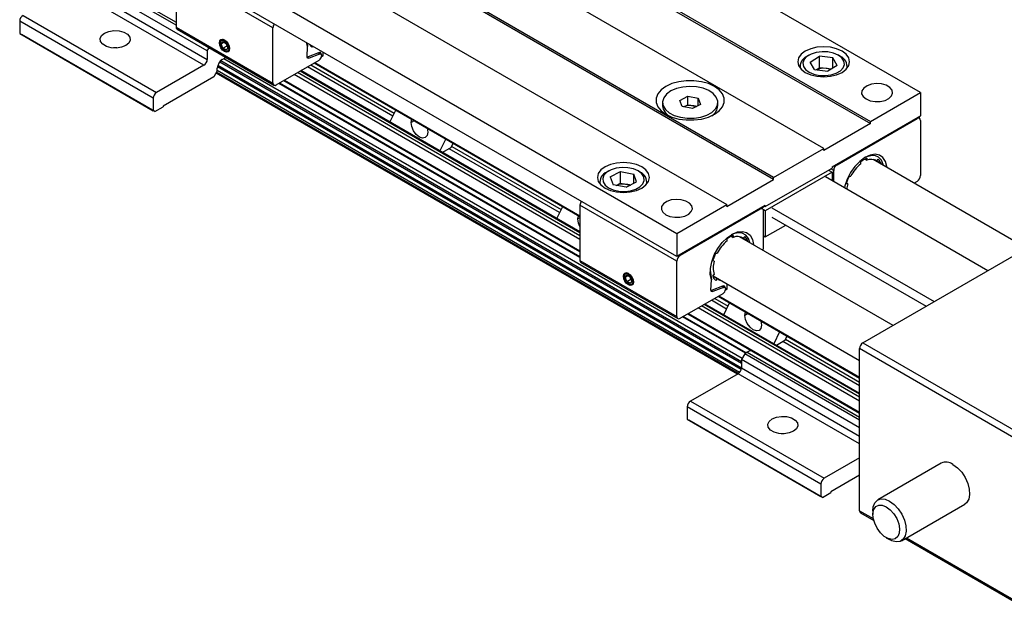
# Model space of a CAD drawing. Header units: millimetres. Extents: x 0 to 1397, y 0 to 1080.
# Tile 7 of 9: x 1251 to 1337, y 836 to 888. Entities that reach past the tile are written whole.
import ezdxf

# ---------------------------------------------------------------- set-up
doc = ezdxf.new("R2010")
doc.units = ezdxf.units.MM
doc.header["$LTSCALE"] = 5

msp = doc.modelspace()

# ---------------------------------------------------------------- linework, layer by layer
for p, q in [((1330.008, 881.679), (1285.814, 907.192)), ((1281.394, 904.64), (1325.589, 879.128)), ((1281.394, 904.47), (1325.589, 878.958)), ((1321.464, 876.746), (1277.27, 902.259)), ((1317.044, 874.195), (1272.85, 899.708)), ((1317.044, 874.025), (1272.85, 899.538)), ((1268.725, 897.327), (1312.92, 871.814)), ((1264.306, 894.775), (1308.5, 869.263)), ((1264.306, 887.63), (1255.569, 892.674)), ((1255.799, 892.806), (1264.306, 887.895)), ((1308.5, 867.221), (1264.306, 892.734)), ((1267.059, 885.36), (1255.274, 892.163)), ((1272.85, 887.393), (1264.306, 892.326)), ((1264.306, 892.326), (1264.306, 887.461)), ((1266.765, 884.101), (1254.98, 890.905)), ((1255.274, 891.415), (1267.059, 884.612)), ((1250.796, 888.489), (1262.581, 881.686)), ((1262.286, 881.176), (1250.501, 887.979)), ((1250.501, 887.979), (1250.501, 886.89)), ((1264.306, 887.461), (1272.85, 882.528)), ((1272.85, 882.528), (1272.85, 887.393)), ((1250.501, 886.89), (1262.286, 880.087)), ((1250.501, 886.89), (1250.649, 886.805)), ((1262.434, 880.002), (1250.649, 886.805)), ((1264.392, 887.27), (1272.937, 882.337)), ((1267.059, 885.36), (1267.22, 885.638)), ((1268.195, 886.066), (1268.195, 886.032)), ((1268.283, 885.981), (1268.431, 886.191)), ((1268.283, 885.981), (1268.539, 886.128)), ((1268.431, 885.601), (1268.283, 885.981)), ((1268.431, 886.191), (1268.725, 886.021)), ((1268.431, 885.601), (1268.804, 885.817)), ((1268.725, 885.431), (1268.431, 885.601)), ((1268.725, 886.021), (1268.873, 885.641)), ((1268.804, 885.817), (1268.725, 886.021)), ((1268.873, 885.641), (1268.725, 885.431)), ((1268.805, 885.817), (1268.804, 885.817)), ((1275.909, 885.759), (1275.824, 886.085)), ((1275.867, 884.848), (1275.909, 885.759)), ((1275.869, 886.059), (1275.909, 885.759)), ((1276.358, 885.777), (1276.287, 885.688)), ((1267.059, 885.36), (1267.059, 884.612)), ((1268.385, 884.594), (1268.706, 884.78)), ((1268.578, 885.369), (1268.607, 885.352)), ((1275.868, 884.852), (1275.964, 884.844)), ((1275.868, 884.831), (1276.04, 884.732)), ((1276.883, 885.187), (1275.964, 884.844)), ((1276.968, 885.079), (1276.04, 884.732)), ((1276.883, 885.187), (1277.017, 885.11)), ((1276.925, 885.195), (1276.971, 885.212)), ((1277.108, 885.101), (1276.937, 885.199)), ((1276.943, 885.201), (1277.093, 885.115)), ((1276.968, 885.079), (1277.017, 885.11)), ((1277.058, 885.204), (1276.971, 885.212)), ((1277.093, 885.115), (1277.058, 885.204)), ((1277.093, 885.109), (1277.093, 885.115)), ((1277.299, 884.926), (1277.143, 884.836)), ((1277.152, 885.005), (1277.152, 884.909)), ((1277.299, 884.926), (1277.299, 885.233)), ((1320.167, 884.978), (1319.99, 884.876)), ((1320.267, 884.375), (1321.083, 884.901)), ((1322.28, 884.756), (1321.083, 884.901)), ((1321.083, 883.88), (1321.083, 884.901)), ((1322.661, 884.085), (1322.28, 884.756)), ((1322.28, 883.84), (1322.28, 884.756)), ((1322.937, 884.876), (1322.76, 884.978)), ((1266.765, 884.101), (1262.581, 881.686)), ((1314.182, 857.272), (1267.956, 883.958)), ((1314.199, 857.378), (1267.982, 884.059)), ((1268.166, 884.401), (1314.2, 857.826)), ((1268.257, 884.498), (1314.2, 857.976)), ((1268.532, 884.679), (1314.273, 858.274)), ((1273.145, 882.358), (1276.946, 884.552)), ((1283.429, 879.601), (1275.899, 883.948)), ((1276.194, 884.118), (1283.56, 879.866)), ((1276.501, 884.296), (1299.956, 870.756)), ((1276.562, 884.331), (1299.956, 870.826)), ((1319.38, 884.026), (1319.38, 883.849)), ((1320.648, 883.704), (1320.267, 884.375)), ((1320.784, 883.688), (1321.083, 883.88)), ((1321.681, 883.808), (1321.083, 883.88)), ((1322.661, 884.085), (1321.845, 883.559)), ((1323.547, 883.849), (1323.547, 884.026)), ((1267.649, 883.08), (1263.17, 880.495)), ((1267.943, 883.591), (1267.649, 883.08)), ((1267.854, 883.436), (1313.873, 856.869)), ((1313.933, 856.905), (1267.884, 883.489)), ((1267.943, 883.591), (1267.943, 883.829)), ((1314.046, 857.01), (1267.943, 883.625)), ((1299.956, 868.717), (1274.735, 883.276)), ((1299.956, 869.057), (1275.03, 883.446)), ((1299.956, 869.329), (1275.266, 883.582)), ((1299.956, 869.399), (1275.327, 883.618)), ((1320.648, 883.704), (1321.845, 883.559)), ((1322.144, 883.752), (1321.681, 883.808)), ((1299.956, 867.135), (1273.366, 882.485)), ((1299.956, 867.206), (1273.427, 882.521)), ((1273.82, 882.748), (1299.956, 867.659)), ((1273.881, 882.783), (1299.956, 867.73)), ((1308.764, 880.991), (1309.481, 881.362)), ((1309.481, 881.362), (1310.396, 881.189)), ((1309.481, 880.613), (1309.481, 881.362)), ((1325.589, 879.128), (1330.008, 881.679)), ((1330.008, 881.679), (1330.008, 879.638)), ((1262.286, 881.176), (1262.286, 880.087)), ((1262.434, 880.002), (1263.17, 880.427)), ((1263.17, 880.495), (1263.17, 880.427)), ((1307.241, 880.818), (1307.241, 880.522)), ((1307.241, 880.522), (1307.293, 880.233)), ((1308.962, 880.448), (1308.764, 880.991)), ((1309.876, 880.275), (1308.962, 880.448)), ((1309.107, 880.42), (1309.123, 880.428)), ((1309.123, 880.428), (1309.108, 880.42)), ((1309.123, 880.428), (1309.481, 880.613)), ((1309.481, 880.613), (1309.938, 880.527)), ((1310.593, 880.645), (1309.876, 880.275)), ((1309.938, 880.527), (1310.25, 880.468)), ((1310.396, 881.189), (1310.593, 880.645)), ((1310.396, 880.543), (1310.396, 881.189)), ((1312.116, 880.522), (1312.116, 880.818)), ((1262.434, 880.002), (1262.286, 880.087)), ((1283.175, 879.087), (1283.697, 880.142)), ((1322.2, 875.13), (1330.008, 879.638)), ((1329.922, 879.42), (1329.776, 879.504)), ((1285.046, 879.042), (1285.101, 879.331)), ((1285.324, 879.202), (1285.046, 879.042)), ((1325.589, 878.958), (1321.464, 876.576)), ((1322.642, 875.317), (1329.713, 879.399)), ((1325.589, 878.958), (1325.589, 879.128)), ((1329.654, 879.433), (1329.713, 879.399)), ((1330.008, 879.229), (1330.008, 874.364)), ((1286.464, 878.545), (1286.519, 878.191)), ((1288.116, 877.591), (1287.594, 876.536)), ((1288.582, 876.83), (1288.771, 877.213)), ((1288.634, 876.936), (1298.291, 871.361)), ((1288.582, 876.83), (1287.833, 876.398)), ((1298.16, 871.097), (1288.405, 876.728)), ((1317.044, 874.195), (1321.464, 876.746)), ((1321.464, 876.576), (1321.464, 876.746)), ((1322.583, 875.351), (1322.642, 875.317)), ((1324.734, 875.409), (1324.734, 875.582)), ((1325.096, 875.812), (1325.264, 875.715)), ((1325.264, 875.888), (1325.264, 875.715)), ((1339.381, 867.957), (1325.832, 875.779)), ((1326.148, 875.636), (1325.968, 875.74)), ((1326.148, 875.636), (1326.277, 875.797)), ((1326.542, 875.42), (1326.154, 875.644)), ((1326.542, 875.42), (1326.514, 875.385)), ((1302.49, 874.773), (1302.313, 874.671)), ((1302.624, 874.245), (1303.535, 874.716)), ((1303.535, 874.716), (1304.697, 874.496)), ((1303.535, 873.695), (1303.535, 874.716)), ((1304.948, 873.805), (1304.697, 874.496)), ((1304.697, 873.675), (1304.697, 874.496)), ((1305.259, 874.671), (1305.083, 874.773)), ((1316.308, 871.627), (1322.2, 875.028)), ((1322.2, 874.654), (1316.308, 871.252)), ((1321.876, 874.841), (1322.2, 874.654)), ((1322.348, 874.807), (1322.082, 874.96)), ((1322.2, 875.13), (1322.2, 875.028)), ((1322.2, 874.654), (1322.2, 873.906)), ((1322.348, 873.821), (1322.348, 874.807)), ((1323.722, 874.322), (1323.851, 874.31)), ((1301.703, 873.821), (1301.703, 873.644)), ((1302.624, 874.245), (1302.875, 873.554)), ((1304.037, 873.334), (1302.875, 873.554)), ((1303.158, 873.5), (1303.535, 873.695)), ((1303.535, 873.695), (1304.116, 873.585)), ((1304.037, 873.334), (1304.948, 873.805)), ((1304.116, 873.585), (1304.414, 873.529)), ((1305.869, 873.644), (1305.869, 873.821)), ((1312.92, 871.644), (1317.044, 874.025)), ((1317.044, 874.025), (1317.044, 874.195)), ((1335.943, 865.972), (1321.611, 874.246)), ((1323.586, 873.627), (1323.456, 873.639)), ((1323.586, 873.627), (1323.472, 873.693)), ((1329.713, 873.854), (1329.44, 873.696)), ((1308.5, 866.813), (1299.956, 871.746)), ((1299.956, 871.746), (1299.956, 866.88)), ((1308.5, 869.263), (1312.92, 871.814)), ((1316.308, 871.729), (1308.5, 867.221)), ((1312.92, 871.644), (1312.92, 871.814)), ((1316.219, 871.678), (1316.308, 871.627)), ((1316.308, 871.729), (1316.308, 871.627)), ((1324.924, 859.611), (1346.137, 871.857)), ((1297.906, 870.583), (1298.428, 871.638)), ((1299.778, 870.538), (1299.832, 870.827)), ((1315.866, 871.405), (1308.795, 867.323)), ((1315.866, 871.405), (1315.807, 871.439)), ((1316.074, 871.426), (1315.929, 871.51)), ((1315.958, 871.493), (1316.249, 871.661)), ((1316.308, 871.252), (1316.139, 871.349)), ((1316.16, 868.071), (1316.16, 871.235)), ((1316.308, 871.252), (1316.308, 868.956)), ((1316.897, 871.524), (1331.229, 863.251)), ((1299.956, 870.64), (1299.778, 870.538)), ((1316.308, 868.956), (1318.12, 870.002)), ((1316.897, 870.708), (1330.522, 862.843)), ((1308.5, 869.263), (1308.5, 867.221)), ((1313.479, 869.084), (1313.479, 868.912)), ((1312.949, 868.606), (1312.949, 868.778)), ((1313.311, 869.009), (1313.479, 868.912)), ((1327.596, 861.154), (1314.046, 868.976)), ((1314.362, 868.833), (1314.183, 868.936)), ((1314.362, 868.833), (1314.492, 868.994)), ((1314.757, 868.617), (1314.369, 868.841)), ((1314.757, 868.617), (1314.729, 868.582)), ((1316.16, 869.041), (1316.308, 868.956)), ((1308.795, 867.323), (1308.736, 867.357)), ((1311.936, 867.519), (1312.066, 867.507)), ((1299.956, 866.88), (1308.5, 861.948)), ((1300.042, 866.69), (1308.586, 861.757)), ((1308.5, 861.948), (1308.5, 866.813)), ((1311.801, 866.824), (1311.671, 866.835)), ((1311.801, 866.824), (1311.687, 866.889)), ((1303.933, 865.401), (1304.081, 865.61)), ((1304.081, 865.61), (1304.375, 865.44)), ((1311.446, 866.03), (1311.559, 865.178)), ((1311.671, 865.485), (1311.801, 865.646)), ((1303.845, 865.486), (1303.845, 865.452)), ((1303.933, 865.401), (1304.189, 865.548)), ((1304.081, 865.021), (1303.933, 865.401)), ((1304.081, 865.021), (1304.454, 865.237)), ((1304.375, 864.851), (1304.081, 865.021)), ((1304.228, 864.788), (1304.257, 864.771)), ((1304.375, 865.44), (1304.523, 865.061)), ((1304.454, 865.237), (1304.375, 865.44)), ((1304.523, 865.061), (1304.375, 864.851)), ((1304.455, 865.236), (1304.454, 865.237)), ((1311.517, 864.268), (1311.559, 865.178)), ((1312.066, 865.269), (1311.678, 865.493)), ((1311.699, 865.52), (1324.63, 858.055)), ((1312.066, 865.269), (1311.936, 865.108)), ((1312.949, 864.346), (1312.949, 864.798)), ((1308.795, 861.778), (1312.595, 863.972)), ((1311.518, 864.272), (1311.614, 864.263)), ((1311.518, 864.251), (1311.69, 864.152)), ((1312.533, 864.607), (1311.614, 864.263)), ((1312.618, 864.498), (1311.69, 864.152)), ((1312.533, 864.607), (1312.667, 864.529)), ((1312.575, 864.615), (1312.621, 864.632)), ((1312.758, 864.52), (1312.587, 864.619)), ((1312.593, 864.621), (1312.743, 864.534)), ((1312.618, 864.498), (1312.667, 864.529)), ((1312.708, 864.624), (1312.621, 864.632)), ((1312.743, 864.534), (1312.708, 864.624)), ((1312.743, 864.529), (1312.743, 864.534)), ((1312.949, 864.346), (1312.793, 864.256)), ((1312.802, 864.424), (1312.802, 864.329)), ((1324.63, 855.085), (1310.916, 863.002)), ((1324.63, 855.156), (1310.977, 863.037)), ((1312.892, 862.592), (1311.549, 863.368)), ((1311.844, 863.538), (1313.023, 862.857)), ((1312.151, 863.715), (1324.63, 856.512)), ((1312.212, 863.751), (1324.63, 856.582)), ((1312.638, 862.078), (1313.159, 863.133)), ((1309.47, 862.167), (1324.63, 853.416)), ((1309.531, 862.203), (1324.63, 853.486)), ((1324.63, 854.473), (1310.385, 862.696)), ((1324.63, 854.813), (1310.68, 862.866)), ((1314.509, 862.033), (1314.564, 862.323)), ((1314.787, 862.194), (1314.509, 862.033)), ((1314.568, 858.7), (1309.016, 861.905)), ((1314.629, 858.735), (1309.077, 861.94)), ((1315.927, 861.537), (1315.982, 861.183)), ((1317.579, 860.582), (1317.057, 859.527)), ((1318.045, 859.822), (1317.296, 859.389)), ((1324.63, 855.816), (1317.868, 859.72)), ((1318.045, 859.822), (1318.234, 860.204)), ((1318.097, 859.928), (1324.63, 856.157)), ((1324.924, 859.611), (1339.656, 851.107)), ((1314.494, 858.657), (1314.2, 858.146)), ((1314.724, 858.789), (1314.494, 858.657)), ((1324.63, 852.806), (1314.494, 858.657)), ((1314.724, 858.789), (1324.63, 853.071)), ((1339.361, 850.597), (1324.63, 859.101)), ((1324.63, 844.811), (1324.63, 859.101)), ((1324.63, 852.125), (1314.2, 858.146)), ((1314.2, 858.146), (1314.2, 857.398)), ((1314.2, 857.398), (1324.63, 851.377)), ((1313.905, 856.888), (1309.721, 854.472)), ((1324.63, 850.697), (1313.905, 856.888)), ((1309.721, 854.472), (1321.507, 847.669)), ((1321.212, 847.159), (1309.427, 853.962)), ((1309.427, 853.962), (1309.427, 852.873)), ((1309.427, 852.873), (1321.212, 846.07)), ((1309.427, 852.873), (1309.574, 852.788)), ((1321.359, 845.985), (1309.574, 852.788)), ((1324.63, 849.472), (1321.507, 847.669)), ((1331.838, 848.998), (1326.24, 845.766)), ((1324.63, 847.941), (1322.096, 846.478)), ((1321.212, 847.159), (1321.212, 846.07)), ((1322.096, 846.478), (1322.096, 846.41)), ((1321.359, 845.985), (1321.212, 846.07)), ((1321.359, 845.985), (1322.096, 846.41)), ((1324.63, 844.811), (1325.846, 844.109)), ((1325.808, 844.813), (1325.808, 844.472)), ((1328.323, 842.158), (1333.921, 845.389)), ((1324.716, 844.621), (1325.885, 843.946)), ((1326.986, 842.431), (1327.281, 842.261)), ((1328.652, 842.348), (1339.447, 836.116)), ((1328.774, 842.419), (1339.361, 836.307))]:
    msp.add_line(p, q)
at = {"flags": 128}
for points in [[(1257.985, 886.925), (1258.364, 887.078), (1258.811, 887.147), (1259.273, 887.124), (1259.692, 887.011), (1260.02, 886.822), (1260.215, 886.58), (1260.256, 886.313), (1260.136, 886.055), (1259.87, 885.836), (1259.491, 885.683), (1259.044, 885.614), (1258.582, 885.637), (1258.163, 885.75), (1257.835, 885.939), (1257.64, 886.181), (1257.599, 886.447), (1257.719, 886.706), (1257.985, 886.925)], [(1259.067, 885.615), (1258.811, 885.616), (1258.788, 885.615)], [(1268.578, 886.321), (1268.747, 886.185), (1268.891, 885.991), (1268.986, 885.771), (1269.02, 885.556), (1268.986, 885.38), (1268.891, 885.27), (1268.747, 885.242), (1268.578, 885.301), (1268.409, 885.437), (1268.266, 885.63), (1268.17, 885.851), (1268.136, 886.066), (1268.17, 886.242), (1268.266, 886.352), (1268.409, 886.38), (1268.578, 886.321)], [(1268.593, 886.312), (1268.45, 886.359), (1268.316, 886.333), (1268.226, 886.23), (1268.195, 886.066)], [(1268.578, 885.369), (1268.432, 885.487), (1268.307, 885.655), (1268.224, 885.846), (1268.195, 886.032), (1268.224, 886.184), (1268.307, 886.28), (1268.432, 886.304), (1268.578, 886.253), (1268.725, 886.135), (1268.849, 885.967), (1268.932, 885.776), (1268.961, 885.59), (1268.932, 885.437), (1268.849, 885.342), (1268.725, 885.318), (1268.578, 885.369)], [(1319.843, 883.465), (1320.318, 883.255), (1320.871, 883.122), (1321.464, 883.077), (1322.057, 883.122), (1322.61, 883.255), (1323.084, 883.465), (1323.448, 883.739), (1323.677, 884.058), (1323.755, 884.4), (1323.677, 884.743), (1323.448, 885.062), (1323.084, 885.336), (1322.61, 885.546), (1322.057, 885.678), (1321.464, 885.723), (1320.871, 885.678), (1320.318, 885.546), (1319.843, 885.336), (1319.479, 885.062), (1319.25, 884.743), (1319.172, 884.4), (1319.25, 884.058), (1319.479, 883.739), (1319.843, 883.465)], [(1268.607, 885.352), (1268.608, 885.352), (1268.765, 885.297), (1268.899, 885.323), (1268.989, 885.426), (1269.02, 885.573)], [(1276.04, 884.732), (1276.006, 884.719), (1275.973, 884.715), (1275.943, 884.719), (1275.918, 884.731), (1275.896, 884.75), (1275.881, 884.777), (1275.871, 884.81), (1275.867, 884.848)], [(1321.088, 883.194), (1321.608, 883.175), (1322.117, 883.241), (1322.573, 883.388), (1322.94, 883.602), (1323.186, 883.868), (1323.293, 884.163), (1323.252, 884.463), (1323.066, 884.744), (1322.75, 884.984), (1322.33, 885.163), (1321.84, 885.266), (1321.319, 885.285), (1320.81, 885.219), (1320.354, 885.073), (1319.988, 884.858), (1319.741, 884.593), (1319.634, 884.298), (1319.675, 883.997), (1319.861, 883.716), (1320.177, 883.476), (1320.597, 883.297), (1321.088, 883.194)], [(1307.543, 879.765), (1308.071, 879.522), (1308.681, 879.353), (1309.34, 879.266), (1310.017, 879.266), (1310.676, 879.353), (1311.286, 879.522), (1311.815, 879.765), (1312.236, 880.071), (1312.53, 880.423), (1312.681, 880.803), (1312.681, 881.194), (1312.53, 881.575), (1312.236, 881.926), (1311.815, 882.232), (1311.286, 882.475), (1310.676, 882.645), (1310.017, 882.731), (1309.34, 882.731), (1308.681, 882.645), (1308.071, 882.475), (1307.543, 882.232), (1307.121, 881.926), (1306.827, 881.575), (1306.677, 881.194), (1306.677, 880.803), (1306.827, 880.423), (1307.121, 880.071), (1307.543, 879.765)], [(1307.293, 880.529), (1307.492, 880.196), (1307.829, 879.902), (1308.282, 879.665), (1308.823, 879.501), (1309.417, 879.419), (1310.028, 879.426), (1310.617, 879.52), (1311.147, 879.695), (1311.585, 879.941), (1311.903, 880.242), (1312.081, 880.58), (1312.108, 880.932), (1311.983, 881.277), (1311.713, 881.594), (1311.315, 881.861), (1310.814, 882.063), (1310.242, 882.187), (1309.634, 882.225), (1309.03, 882.175), (1308.466, 882.039), (1307.978, 881.826), (1307.597, 881.55), (1307.347, 881.229), (1307.244, 880.881), (1307.293, 880.529)], [(1325.206, 881.118), (1325.574, 880.966), (1326.008, 880.891), (1326.46, 880.902), (1326.882, 880.997), (1327.227, 881.166), (1327.459, 881.39), (1327.552, 881.646), (1327.496, 881.905), (1327.297, 882.14), (1326.977, 882.325), (1326.57, 882.44), (1326.121, 882.472), (1325.678, 882.418), (1325.289, 882.285), (1324.997, 882.085), (1324.832, 881.842), (1324.813, 881.581), (1324.943, 881.33), (1325.206, 881.118)], [(1307.293, 880.233), (1307.492, 879.9), (1307.771, 879.647)], [(1286.519, 878.191), (1286.463, 877.898), (1286.304, 877.714), (1286.065, 877.668), (1285.783, 877.766), (1285.501, 877.993), (1285.262, 878.316), (1285.102, 878.684), (1285.046, 879.042)], [(1327.054, 875.074), (1327.043, 875.173), (1326.923, 875.62), (1326.7, 875.959), (1326.386, 876.17), (1326, 876.242), (1325.564, 876.168), (1325.103, 875.955), (1324.645, 875.614), (1324.217, 875.165), (1323.842, 874.635), (1323.544, 874.054), (1323.339, 873.457), (1323.297, 873.273)], [(1326.732, 875.26), (1326.714, 875.342), (1326.556, 875.72), (1326.305, 875.984), (1325.974, 876.12), (1325.584, 876.118), (1325.159, 875.979), (1325.071, 875.935)], [(1302.166, 873.26), (1302.64, 873.049), (1303.193, 872.917), (1303.786, 872.872), (1304.379, 872.917), (1304.932, 873.049), (1305.407, 873.26), (1305.771, 873.534), (1306, 873.853), (1306.078, 874.195), (1306, 874.538), (1305.771, 874.857), (1305.407, 875.131), (1304.932, 875.341), (1304.379, 875.473), (1303.786, 875.518), (1303.193, 875.473), (1302.64, 875.341), (1302.166, 875.131), (1301.801, 874.857), (1301.573, 874.538), (1301.494, 874.195), (1301.573, 873.853), (1301.801, 873.534), (1302.166, 873.26)], [(1301.992, 873.808), (1302.17, 873.525), (1302.48, 873.282), (1302.895, 873.1), (1303.383, 872.993), (1303.903, 872.969), (1304.414, 873.031), (1304.874, 873.173), (1305.245, 873.384), (1305.499, 873.648), (1305.614, 873.942), (1305.58, 874.242), (1305.402, 874.525), (1305.092, 874.768), (1304.677, 874.95), (1304.189, 875.058), (1303.669, 875.081), (1303.158, 875.019), (1302.698, 874.877), (1302.327, 874.666), (1302.073, 874.402), (1301.958, 874.108), (1301.992, 873.808)], [(1307.528, 870.913), (1307.896, 870.761), (1308.33, 870.686), (1308.782, 870.697), (1309.204, 870.792), (1309.549, 870.961), (1309.781, 871.185), (1309.874, 871.441), (1309.818, 871.7), (1309.619, 871.935), (1309.299, 872.12), (1308.893, 872.235), (1308.443, 872.267), (1308, 872.213), (1307.612, 872.08), (1307.319, 871.88), (1307.154, 871.637), (1307.136, 871.376), (1307.265, 871.125), (1307.528, 870.913)], [(1299.956, 869.88), (1299.834, 870.18), (1299.778, 870.538)], [(1311.559, 865.178), (1311.456, 865.64), (1311.465, 866.18), (1311.585, 866.765), (1311.808, 867.362), (1312.122, 867.936), (1312.508, 868.453), (1312.944, 868.883), (1313.405, 869.202), (1313.863, 869.389), (1314.292, 869.436), (1314.666, 869.338), (1314.964, 869.101), (1315.169, 868.74), (1315.268, 868.276), (1315.268, 868.27)], [(1314.947, 868.456), (1314.823, 868.826), (1314.595, 869.122), (1314.284, 869.294), (1313.908, 869.329), (1313.49, 869.226), (1313.286, 869.132)], [(1304.228, 865.741), (1304.397, 865.604), (1304.541, 865.411), (1304.636, 865.19), (1304.67, 864.975), (1304.636, 864.8), (1304.541, 864.689), (1304.397, 864.662), (1304.228, 864.72), (1304.059, 864.857), (1303.916, 865.05), (1303.82, 865.271), (1303.786, 865.486), (1303.82, 865.662), (1303.916, 865.772), (1304.059, 865.8), (1304.228, 865.741)], [(1304.243, 865.732), (1304.1, 865.779), (1303.966, 865.753), (1303.876, 865.65), (1303.845, 865.486)], [(1304.228, 864.788), (1304.081, 864.907), (1303.957, 865.074), (1303.874, 865.266), (1303.845, 865.452), (1303.874, 865.604), (1303.957, 865.7), (1304.081, 865.724), (1304.228, 865.673), (1304.375, 865.555), (1304.499, 865.387), (1304.582, 865.196), (1304.611, 865.01), (1304.582, 864.857), (1304.499, 864.762), (1304.375, 864.737), (1304.228, 864.788)], [(1304.257, 864.771), (1304.258, 864.771), (1304.415, 864.716), (1304.549, 864.742), (1304.639, 864.845), (1304.67, 864.993)], [(1311.69, 864.152), (1311.656, 864.139), (1311.623, 864.135), (1311.593, 864.138), (1311.568, 864.15), (1311.546, 864.17), (1311.531, 864.197), (1311.521, 864.23), (1311.517, 864.268)], [(1315.982, 861.183), (1315.926, 860.89), (1315.767, 860.706), (1315.528, 860.66), (1315.246, 860.758), (1314.964, 860.985), (1314.725, 861.307), (1314.565, 861.675), (1314.509, 862.033)], [(1316.91, 852.908), (1317.29, 853.061), (1317.737, 853.13), (1318.198, 853.107), (1318.618, 852.994), (1318.945, 852.805), (1319.141, 852.563), (1319.181, 852.296), (1319.062, 852.038), (1318.796, 851.819), (1318.417, 851.666), (1317.969, 851.597), (1317.508, 851.62), (1317.088, 851.733), (1316.761, 851.922), (1316.565, 852.164), (1316.525, 852.43), (1316.645, 852.689), (1316.91, 852.908)], [(1317.992, 851.598), (1317.737, 851.599), (1317.714, 851.598)], [(1332.879, 848.895), (1333.277, 848.602), (1333.645, 848.205), (1333.956, 847.733), (1334.187, 847.221), (1334.321, 846.707), (1334.349, 846.229), (1334.267, 845.823), (1334.083, 845.518), (1333.921, 845.389)], [(1325.808, 844.813), (1325.839, 845.141), (1325.973, 845.5), (1326.205, 845.745), (1326.516, 845.857), (1326.884, 845.83), (1327.281, 845.663)], [(1327.281, 845.663), (1327.679, 845.371), (1328.047, 844.974), (1328.358, 844.502), (1328.589, 843.99), (1328.724, 843.476), (1328.751, 842.998), (1328.669, 842.591), (1328.485, 842.286), (1328.211, 842.106), (1327.868, 842.063), (1327.482, 842.161), (1327.281, 842.261)], [(1326.987, 845.153), (1327.334, 844.892), (1327.65, 844.533), (1327.908, 844.109), (1328.084, 843.656), (1328.162, 843.215), (1328.136, 842.826), (1328.007, 842.522), (1327.788, 842.332), (1327.498, 842.271), (1327.162, 842.345), (1326.811, 842.548), (1326.475, 842.861), (1326.185, 843.257), (1325.966, 843.701), (1325.838, 844.152), (1325.811, 844.572), (1325.89, 844.923), (1326.065, 845.172), (1326.323, 845.3), (1326.639, 845.293), (1326.987, 845.153)]]:
    msp.add_lwpolyline(points, dxfattribs=at)
for centre, radius, start, end in [((1251.141, 887.95), 0.64, 122.60548, 177.39452), ((1264.504, 887.435), 0.2, 172.74417, 235.94365), ((1273.48, 887.366), 0.63, 144.29615, 177.48976), ((1276.865, 886.369), 0.894, 209.07904, 229.65015), ((1276.924, 885.081), 0.114, 89.51528, 111.39881), ((1276.704, 884.93), 0.448, 302.60548, 357.39452), ((1276.84, 886.476), 1.404, 275.24982, 281.11507), ((1277.046, 885.015), 0.106, 354.58528, 52.99685), ((1320.334, 884.002), 0.94, 111.47135, 191.95901), ((1322.56, 883.984), 0.969, 349.50554, 67.0641), ((1266.42, 884.641), 0.64, 302.60548, 357.39452), ((1268.903, 883.785), 0.961, 122.60548, 177.39452), ((1321.458, 882.177), 1.646, 82.20354, 113.57006), ((1321.513, 882.306), 1.512, 68.11302, 83.59914), ((1273.03, 882.499), 0.182, 170.78596, 309.20329), ((1262.926, 881.147), 0.64, 122.60548, 177.39452), ((1309.68, 879.24), 1.312, 78.65842, 115.14544), ((1309.739, 879.431), 1.114, 65.38773, 79.69698), ((1311.017, 880.589), 1.101, 301.14422, 356.53245), ((1329.828, 879.258), 0.182, 350.78596, 129.20329), ((1322.987, 874.778), 0.64, 122.60548, 177.39452), ((1326.852, 872.802), 3.359, 129.09259, 153.31827), ((1326.085, 873.854), 2.192, 111.96977, 128.02486), ((1325.637, 874.906), 0.891, 55.03427, 114.74667), ((1325.657, 875.08), 0.948, 21.02214, 49.17925), ((1302.681, 873.784), 0.96, 112.51821, 190.91215), ((1304.89, 873.783), 0.962, 349.1476, 67.42204), ((1327.073, 872.629), 3.755, 153.19247, 164.39617), ((1329.368, 874.393), 0.64, 302.60548, 357.39452), ((1303.787, 871.914), 1.703, 78.87112, 111.45975), ((1303.852, 872.15), 1.459, 68.82724, 79.57881), ((1326.16, 872.934), 2.666, 164.94318, 175.28821), ((1300.577, 871.721), 0.622, 144.06523, 177.72068), ((1315.981, 871.264), 0.182, 350.78596, 129.20329), ((1314.3, 867.051), 2.192, 111.96977, 128.02486), ((1315.067, 865.999), 3.359, 129.09257, 153.31829), ((1313.852, 868.103), 0.891, 55.03432, 114.74664), ((1313.872, 868.276), 0.948, 21.02193, 49.17939), ((1315.288, 865.825), 3.755, 153.19253, 164.39609), ((1315.566, 868.091), 0.595, 330.66746, 358.11211), ((1300.154, 866.855), 0.2, 172.74417, 235.94365), ((1309.14, 866.784), 0.64, 122.60548, 177.39452), ((1313.686, 866.235), 1.975, 162.65221, 197.34779), ((1312.556, 865.825), 0.948, 201.02212, 229.17922), ((1312.515, 865.84), 0.727, 231.83021, 259.45097), ((1312.574, 864.501), 0.114, 89.51528, 111.39881), ((1312.354, 864.349), 0.448, 302.60548, 357.39452), ((1312.489, 865.896), 1.404, 275.24982, 281.11507), ((1312.696, 864.434), 0.106, 354.58528, 52.99685), ((1308.68, 861.919), 0.182, 170.78596, 309.20329), ((1325.269, 859.072), 0.64, 122.60548, 177.39452), ((1315.935, 856.711), 2.406, 111.62584, 120.21461), ((1313.56, 857.427), 0.64, 302.60548, 357.39452), ((1310.066, 853.933), 0.64, 122.60548, 177.39452), ((1332.27, 848.054), 1.038, 54.07057, 114.61897), ((1321.852, 847.13), 0.64, 122.60548, 177.39452), ((1324.828, 844.786), 0.2, 172.74417, 235.94365)]:
    msp.add_arc(centre, radius, start, end)
for points in [[(1277.017, 885.11), (1277.027, 885.114), (1277.047, 885.122), (1277.081, 885.115), (1277.102, 885.104), (1277.11, 885.099)], [(1312.667, 864.529), (1312.677, 864.533), (1312.697, 864.542), (1312.731, 864.534), (1312.752, 864.523), (1312.76, 864.519)]]:
    msp.add_open_spline(points, degree=3, knots=[0, 0, 0, 0, 0.376141, 0.752071, 1, 1, 1, 1])

doc.saveas('drawing.dxf')
